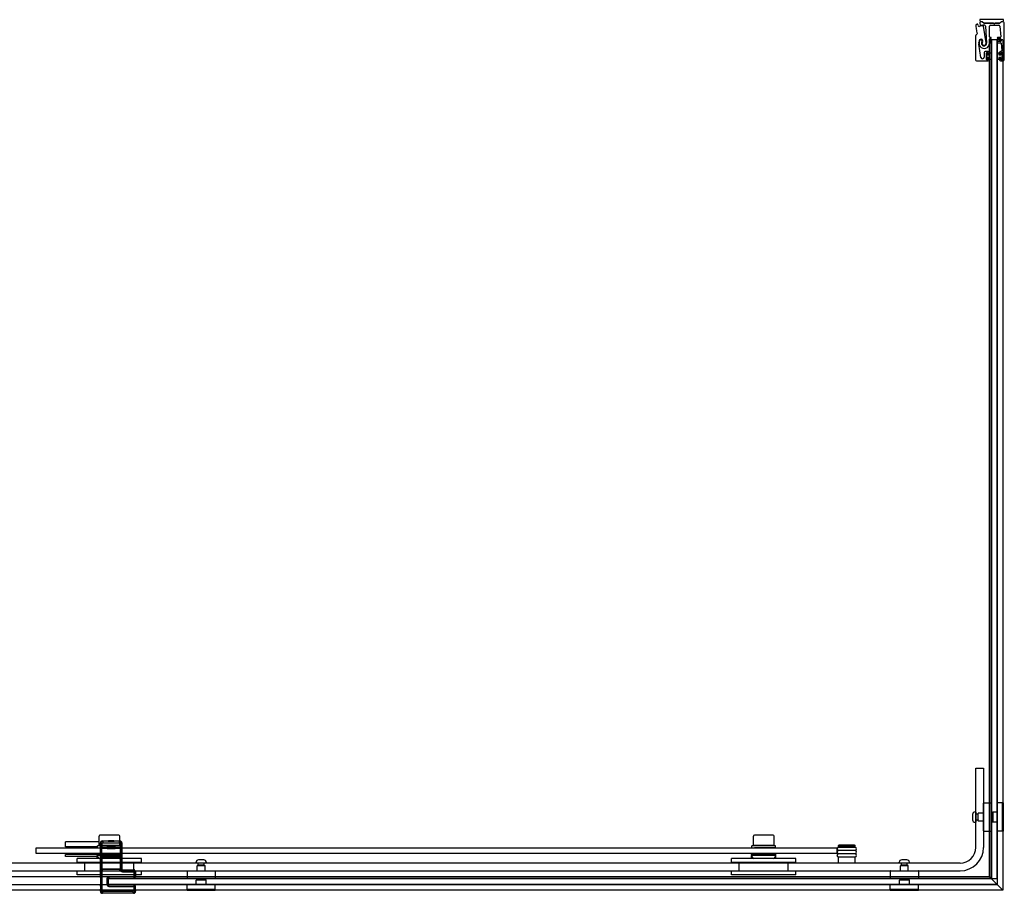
# Model space of a CAD drawing. Header units: millimetres. Extents: x 1348.4 to 1350.08, y 1035.54 to 1036.43.
# Tile 2 of 2: x 1349.07 to 1350.08, y 1035.54 to 1036.43. Entities that reach past the tile are written whole.
import ezdxf

# ---------------------------------------------------------------- set-up
doc = ezdxf.new("R2010")
doc.units = ezdxf.units.MM
doc.layers.add('SANINDUSA', color=3, linetype='CONTINUOUS')

msp = doc.modelspace()

# ---------------------------------------------------------------- linework, layer by layer
at = {"layer": 'SANINDUSA'}
for p, q in [((1350.049, 1036.4246), (1350.0496, 1036.4203)), ((1350.0514, 1036.4244), (1350.051, 1036.4256)), ((1350.0531, 1036.4269), (1350.0535, 1036.4249)), ((1350.0533, 1036.4305), (1350.0533, 1036.4295)), ((1350.0773, 1036.4305), (1350.0533, 1036.4305)), ((1350.0543, 1036.4285), (1350.0553, 1036.4285)), ((1350.0553, 1036.4284), (1350.0543, 1036.4284)), ((1350.0553, 1036.4284), (1350.0553, 1036.4284)), ((1350.0569, 1036.4272), (1350.056, 1036.4281)), ((1350.0563, 1036.4281), (1350.0572, 1036.4272)), ((1350.0595, 1036.4067), (1350.057, 1036.4239)), ((1350.0576, 1036.427), (1350.0732, 1036.427)), ((1350.067, 1036.4269), (1350.0576, 1036.4269)), ((1350.0591, 1036.4239), (1350.0601, 1036.4065)), ((1350.0631, 1036.4128), (1350.0631, 1036.4239)), ((1350.0641, 1036.4249), (1350.0728, 1036.4249)), ((1350.0676, 1036.4264), (1350.0672, 1036.4268)), ((1350.0688, 1036.4268), (1350.0683, 1036.4264)), ((1350.0732, 1036.4269), (1350.069, 1036.4269)), ((1350.0737, 1036.4272), (1350.0746, 1036.4281)), ((1350.0738, 1036.424), (1350.0746, 1036.4129)), ((1350.0748, 1036.4281), (1350.0739, 1036.4272)), ((1350.0755, 1036.4285), (1350.0763, 1036.4285)), ((1350.077, 1036.4284), (1350.0755, 1036.4284)), ((1350.0773, 1036.4295), (1350.0773, 1036.4305)), ((1350.0782, 1036.3894), (1350.0782, 1036.4271)), ((1350.0489, 1036.4139), (1350.0489, 1036.3894)), ((1350.0501, 1036.4155), (1350.0492, 1036.4146)), ((1350.0498, 1036.4201), (1350.0501, 1036.4198)), ((1350.0502, 1036.4194), (1350.0499, 1036.419)), ((1350.0499, 1036.4188), (1350.0503, 1036.4159)), ((1350.0541, 1036.3919), (1350.052, 1036.4054)), ((1350.0631, 1036.4086), (1350.0631, 1036.4106)), ((1350.0635, 1036.4099), (1350.0632, 1036.4099)), ((1350.0632, 1035.5526), (1350.0632, 1036.4099)), ((1350.0635, 1036.4099), (1350.0639, 1036.4099)), ((1350.0643, 1036.4123), (1350.0636, 1036.4123)), ((1350.0636, 1036.4111), (1350.0643, 1036.4111)), ((1350.0643, 1036.4081), (1350.0636, 1036.4081)), ((1350.0636, 1036.4069), (1350.0643, 1036.4069)), ((1350.0644, 1036.4099), (1350.0639, 1036.4099)), ((1350.0644, 1036.4099), (1350.0647, 1036.4099)), ((1350.0713, 1036.4099), (1350.0647, 1036.4099)), ((1350.0647, 1035.5511), (1350.0647, 1036.4099)), ((1350.065, 1036.4099), (1350.065, 1035.5509)), ((1350.071, 1036.4099), (1350.065, 1036.4099)), ((1350.071, 1035.5509), (1350.071, 1036.4099)), ((1350.0713, 1035.5446), (1350.0713, 1036.4099)), ((1350.0713, 1036.4099), (1350.0716, 1036.4099)), ((1350.0726, 1036.4099), (1350.0716, 1036.4099)), ((1350.0741, 1036.4123), (1350.0717, 1036.4123)), ((1350.0717, 1036.4111), (1350.0742, 1036.4111)), ((1350.0744, 1036.4081), (1350.0717, 1036.4081)), ((1350.0717, 1036.4069), (1350.0745, 1036.4069)), ((1350.0726, 1036.4099), (1350.0758, 1036.4099)), ((1350.0747, 1036.4107), (1350.0749, 1036.4087)), ((1350.075, 1036.4065), (1350.0756, 1036.399)), ((1350.0768, 1036.4099), (1350.0758, 1036.4099)), ((1350.0768, 1036.4099), (1350.0768, 1035.5391)), ((1350.0577, 1036.3969), (1350.0577, 1036.3922)), ((1350.0617, 1036.3979), (1350.0587, 1036.3979)), ((1350.06, 1036.3897), (1350.06, 1036.3966)), ((1350.0602, 1036.3896), (1350.0602, 1036.3966)), ((1350.0602, 1036.3966), (1350.0612, 1036.3966)), ((1350.0603, 1036.3969), (1350.061, 1036.3969)), ((1350.0612, 1036.3966), (1350.0612, 1036.3944)), ((1350.0612, 1036.3944), (1350.0632, 1036.3944)), ((1350.0613, 1036.3966), (1350.0613, 1036.3951)), ((1350.0616, 1036.3948), (1350.0624, 1036.3948)), ((1350.0627, 1036.3951), (1350.0627, 1036.3969)), ((1350.0632, 1036.3966), (1350.065, 1036.3966)), ((1350.0632, 1036.3944), (1350.0632, 1036.3966)), ((1350.065, 1036.3966), (1350.065, 1036.3896)), ((1350.071, 1036.3966), (1350.0728, 1036.3966)), ((1350.071, 1036.3896), (1350.071, 1036.3966)), ((1350.0728, 1036.3966), (1350.0728, 1036.3944)), ((1350.0728, 1036.3944), (1350.0748, 1036.3944)), ((1350.0732, 1036.3969), (1350.0732, 1036.3951)), ((1350.0735, 1036.3948), (1350.0743, 1036.3948)), ((1350.0746, 1036.3979), (1350.0742, 1036.3979)), ((1350.0746, 1036.3951), (1350.0746, 1036.3966)), ((1350.0748, 1036.3944), (1350.0748, 1036.3966)), ((1350.0748, 1036.3966), (1350.0758, 1036.3966)), ((1350.0749, 1036.3969), (1350.0756, 1036.3969)), ((1350.0758, 1036.3966), (1350.0758, 1036.3896)), ((1350.0759, 1036.3966), (1350.0759, 1036.3897)), ((1350.0499, 1036.3884), (1350.0617, 1036.3884)), ((1350.0612, 1036.3896), (1350.0602, 1036.3896)), ((1350.061, 1036.3894), (1350.0603, 1036.3894)), ((1350.0632, 1036.3919), (1350.0612, 1036.3919)), ((1350.0612, 1036.3919), (1350.0612, 1036.3896)), ((1350.0613, 1036.3912), (1350.0613, 1036.3897)), ((1350.0624, 1036.3915), (1350.0616, 1036.3915)), ((1350.0627, 1036.3894), (1350.0627, 1036.3912)), ((1350.0632, 1036.3896), (1350.0632, 1036.3919)), ((1350.065, 1036.3896), (1350.0632, 1036.3896)), ((1350.0728, 1036.3896), (1350.071, 1036.3896)), ((1350.0728, 1036.3919), (1350.0728, 1036.3896)), ((1350.0748, 1036.3919), (1350.0728, 1036.3919)), ((1350.0732, 1036.3912), (1350.0732, 1036.3894)), ((1350.0743, 1036.3915), (1350.0735, 1036.3915)), ((1350.0742, 1036.3884), (1350.0772, 1036.3884)), ((1350.0746, 1036.3897), (1350.0746, 1036.3912)), ((1350.0748, 1036.3896), (1350.0748, 1036.3919)), ((1350.0758, 1036.3896), (1350.0748, 1036.3896)), ((1350.0756, 1036.3894), (1350.0749, 1036.3894)), ((1350.049, 1035.6639), (1350.057, 1035.6639)), ((1350.049, 1035.5829), (1350.049, 1035.6639)), ((1350.057, 1035.6639), (1350.057, 1035.5829)), ((1350.057, 1035.5997), (1350.057, 1035.6281)), ((1350.0573, 1035.6284), (1350.0647, 1035.6284)), ((1350.065, 1035.6281), (1350.065, 1035.5997)), ((1350.071, 1035.6281), (1350.071, 1035.5997)), ((1350.0759, 1035.6284), (1350.0713, 1035.6284)), ((1350.076, 1035.6284), (1350.076, 1035.5994)), ((1350.077, 1035.6284), (1350.076, 1035.6284)), ((1350.077, 1035.6284), (1350.077, 1035.5994)), ((1350.0457, 1035.6166), (1350.0457, 1035.6112)), ((1350.049, 1035.6191), (1350.0483, 1035.6191)), ((1350.049, 1035.6191), (1350.049, 1035.6086)), ((1350.0511, 1035.6169), (1350.049, 1035.6169)), ((1350.0511, 1035.6169), (1350.0511, 1035.6109)), ((1350.0514, 1035.6163), (1350.0511, 1035.6169)), ((1350.0515, 1035.6102), (1350.0515, 1035.6176)), ((1350.057, 1035.6179), (1350.0518, 1035.6179)), ((1350.066, 1035.6179), (1350.065, 1035.6179)), ((1350.066, 1035.6185), (1350.0665, 1035.619)), ((1350.066, 1035.6185), (1350.066, 1035.6093)), ((1350.0665, 1035.619), (1350.0665, 1035.6088)), ((1350.071, 1035.619), (1350.0665, 1035.619)), ((1350.049, 1035.6086), (1350.0483, 1035.6086)), ((1350.0511, 1035.6109), (1350.049, 1035.6109)), ((1350.0514, 1035.6114), (1350.0511, 1035.6109)), ((1350.057, 1035.6099), (1350.0518, 1035.6099)), ((1350.066, 1035.6099), (1350.065, 1035.6099)), ((1350.066, 1035.6093), (1350.0665, 1035.6088)), ((1350.071, 1035.6088), (1350.0665, 1035.6088)), ((1350.0573, 1035.5994), (1350.0647, 1035.5994)), ((1350.0759, 1035.5994), (1350.0713, 1035.5994)), ((1350.077, 1035.5994), (1350.076, 1035.5994)), ((1349.1513, 1035.5886), (1349.1169, 1035.5886)), ((1349.1169, 1035.5836), (1349.1169, 1035.5886)), ((1349.1513, 1035.5849), (1349.1513, 1035.5944)), ((1349.1716, 1035.5954), (1349.1523, 1035.5954)), ((1349.1527, 1035.5875), (1349.1531, 1035.5871)), ((1349.1527, 1035.5531), (1349.1527, 1035.5875)), ((1349.1531, 1035.5871), (1349.1546, 1035.5871)), ((1349.1531, 1035.5871), (1349.1531, 1035.5846)), ((1349.1546, 1035.5846), (1349.1546, 1035.5871)), ((1349.1551, 1035.5891), (1349.1547, 1035.5895)), ((1349.1547, 1035.5895), (1349.1611, 1035.5895)), ((1349.1723, 1035.5891), (1349.1551, 1035.5891)), ((1349.1551, 1035.5891), (1349.1551, 1035.5876)), ((1349.1551, 1035.5876), (1349.1723, 1035.5876)), ((1349.1613, 1035.5897), (1349.161, 1035.5895)), ((1349.1664, 1035.5895), (1349.161, 1035.5895)), ((1349.1612, 1035.5894), (1349.161, 1035.5895)), ((1349.1662, 1035.5894), (1349.1612, 1035.5894)), ((1349.1613, 1035.5897), (1349.1661, 1035.5897)), ((1349.1661, 1035.5897), (1349.1664, 1035.5895)), ((1349.1662, 1035.5894), (1349.1664, 1035.5895)), ((1349.1663, 1035.5895), (1349.1727, 1035.5895)), ((1349.1727, 1035.5895), (1349.1723, 1035.5891)), ((1349.1723, 1035.5876), (1349.1723, 1035.5891)), ((1349.1726, 1035.5849), (1349.1726, 1035.5944)), ((1349.1728, 1035.5871), (1349.1728, 1035.5846)), ((1349.1728, 1035.5871), (1349.1743, 1035.5871)), ((1349.1743, 1035.5871), (1349.1747, 1035.5875)), ((1349.1743, 1035.5846), (1349.1743, 1035.5871)), ((1349.1747, 1035.5875), (1349.1747, 1035.5609)), ((1349.8213, 1035.5849), (1349.8213, 1035.5944)), ((1349.8416, 1035.5954), (1349.8223, 1035.5954)), ((1349.8426, 1035.5849), (1349.8426, 1035.5944)), ((1349.0869, 1035.5826), (1349.9069, 1035.5826)), ((1349.0869, 1035.5766), (1349.0869, 1035.5826)), ((1349.9069, 1035.5766), (1349.0869, 1035.5766)), ((1349.1499, 1035.5836), (1349.1169, 1035.5836)), ((1349.1174, 1035.5836), (1349.1174, 1035.5826)), ((1349.1179, 1035.5766), (1349.1179, 1035.5756)), ((1349.1494, 1035.5756), (1349.1494, 1035.5766)), ((1349.1499, 1035.5826), (1349.1499, 1035.5846)), ((1349.1726, 1035.5849), (1349.1513, 1035.5849)), ((1349.1528, 1035.5843), (1349.1531, 1035.5846)), ((1349.1528, 1035.5823), (1349.1528, 1035.5843)), ((1349.1528, 1035.5823), (1349.1543, 1035.5823)), ((1349.1528, 1035.5823), (1349.1528, 1035.5758)), ((1349.1546, 1035.5846), (1349.1531, 1035.5846)), ((1349.1534, 1035.5846), (1349.1534, 1035.5849)), ((1349.1542, 1035.5828), (1349.1545, 1035.5831)), ((1349.1543, 1035.5758), (1349.1543, 1035.5823)), ((1349.1545, 1035.5831), (1349.1546, 1035.5846)), ((1349.1607, 1035.5826), (1349.1667, 1035.5826)), ((1349.1666, 1035.5826), (1349.1608, 1035.5826)), ((1349.1608, 1035.5826), (1349.1608, 1035.5826)), ((1349.1612, 1035.5824), (1349.1608, 1035.5826)), ((1349.1662, 1035.5824), (1349.1612, 1035.5824)), ((1349.1613, 1035.5822), (1349.1661, 1035.5822)), ((1349.1617, 1035.5817), (1349.1613, 1035.5822)), ((1349.1617, 1035.5817), (1349.1657, 1035.5817)), ((1349.1657, 1035.5817), (1349.1661, 1035.5822)), ((1349.1662, 1035.5824), (1349.1666, 1035.5826)), ((1349.1666, 1035.5826), (1349.1666, 1035.5826)), ((1349.1697, 1035.5826), (1349.1697, 1035.5826)), ((1349.1704, 1035.5846), (1349.1704, 1035.5849)), ((1349.1743, 1035.5846), (1349.1728, 1035.5846)), ((1349.1728, 1035.5846), (1349.1729, 1035.5831)), ((1349.1729, 1035.5831), (1349.1732, 1035.5828)), ((1349.1731, 1035.5823), (1349.1746, 1035.5823)), ((1349.1731, 1035.5823), (1349.1731, 1035.5758)), ((1349.1739, 1035.5826), (1349.1739, 1035.5846)), ((1349.1743, 1035.5846), (1349.1746, 1035.5843)), ((1349.1744, 1035.5756), (1349.1744, 1035.5766)), ((1349.1746, 1035.5843), (1349.1746, 1035.5823)), ((1349.1746, 1035.5758), (1349.1746, 1035.5823)), ((1349.8194, 1035.5756), (1349.8194, 1035.5766)), ((1349.8199, 1035.5826), (1349.8199, 1035.5846)), ((1349.8426, 1035.5849), (1349.8213, 1035.5849)), ((1349.8234, 1035.5846), (1349.8234, 1035.5849)), ((1349.8397, 1035.5826), (1349.8397, 1035.5826)), ((1349.8404, 1035.5846), (1349.8404, 1035.5849)), ((1349.8439, 1035.5826), (1349.8439, 1035.5846)), ((1349.8444, 1035.5756), (1349.8444, 1035.5766)), ((1349.9069, 1035.5826), (1349.9069, 1035.5766)), ((1349.9089, 1035.5853), (1349.9084, 1035.5848)), ((1349.9254, 1035.5848), (1349.9084, 1035.5848)), ((1349.9084, 1035.5833), (1349.9084, 1035.5848)), ((1349.9254, 1035.5833), (1349.9084, 1035.5833)), ((1349.9254, 1035.5829), (1349.9084, 1035.5829)), ((1349.9084, 1035.5799), (1349.9254, 1035.5799)), ((1349.9254, 1035.5796), (1349.9084, 1035.5796)), ((1349.9084, 1035.5766), (1349.9254, 1035.5766)), ((1349.9254, 1035.5762), (1349.9084, 1035.5762)), ((1349.9249, 1035.5853), (1349.9089, 1035.5853)), ((1349.9099, 1035.5829), (1349.9099, 1035.5833)), ((1349.9099, 1035.5796), (1349.9099, 1035.5799)), ((1349.9099, 1035.5762), (1349.9099, 1035.5766)), ((1349.9239, 1035.5829), (1349.9239, 1035.5833)), ((1349.9239, 1035.5796), (1349.9239, 1035.5799)), ((1349.9239, 1035.5762), (1349.9239, 1035.5766)), ((1349.9249, 1035.5853), (1349.9254, 1035.5848)), ((1349.9254, 1035.5833), (1349.9254, 1035.5848)), ((1350.033, 1035.5669), (1348.464, 1035.5669)), ((1349.1494, 1035.5756), (1349.1169, 1035.5756)), ((1349.1169, 1035.5736), (1349.1169, 1035.5756)), ((1349.1494, 1035.5736), (1349.1169, 1035.5736)), ((1349.1949, 1035.5714), (1349.1289, 1035.5714)), ((1349.1289, 1035.5674), (1349.1289, 1035.5714)), ((1349.1949, 1035.5674), (1349.1289, 1035.5674)), ((1349.1369, 1035.5584), (1349.1369, 1035.5674)), ((1349.1494, 1035.5756), (1349.1494, 1035.5746)), ((1349.1494, 1035.5756), (1349.1744, 1035.5756)), ((1349.1494, 1035.5756), (1349.1494, 1035.5756)), ((1349.1494, 1035.5736), (1349.1494, 1035.5746)), ((1349.1744, 1035.5746), (1349.1494, 1035.5746)), ((1349.1494, 1035.5714), (1349.1494, 1035.5736)), ((1349.1503, 1035.5727), (1349.1498, 1035.5746)), ((1349.1721, 1035.5716), (1349.1517, 1035.5716)), ((1349.1528, 1035.5758), (1349.1543, 1035.5758)), ((1349.1528, 1035.5758), (1349.1528, 1035.5738)), ((1349.1528, 1035.5738), (1349.1531, 1035.5736)), ((1349.153, 1035.5732), (1349.1531, 1035.5733)), ((1349.1547, 1035.5732), (1349.153, 1035.5732)), ((1349.153, 1035.573), (1349.1531, 1035.5731)), ((1349.153, 1035.5616), (1349.153, 1035.572)), ((1349.153, 1035.572), (1349.153, 1035.572)), ((1349.153, 1035.5616), (1349.153, 1035.572)), ((1349.1531, 1035.5736), (1349.1546, 1035.5736)), ((1349.1531, 1035.5736), (1349.1531, 1035.5733)), ((1349.1531, 1035.5731), (1349.1531, 1035.5605)), ((1349.1542, 1035.5753), (1349.1545, 1035.575)), ((1349.1546, 1035.5736), (1349.1545, 1035.575)), ((1349.1546, 1035.5733), (1349.1546, 1035.5736)), ((1349.1546, 1035.5733), (1349.1728, 1035.5733)), ((1349.1546, 1035.5605), (1349.1546, 1035.5731)), ((1349.1546, 1035.5731), (1349.1728, 1035.5731)), ((1349.1547, 1035.5732), (1349.1548, 1035.5733)), ((1349.1548, 1035.5733), (1349.1548, 1035.5731)), ((1349.1553, 1035.5733), (1349.1721, 1035.5733)), ((1349.1553, 1035.5731), (1349.1553, 1035.5733)), ((1349.1721, 1035.5733), (1349.1721, 1035.5731)), ((1349.1726, 1035.5733), (1349.1727, 1035.5732)), ((1349.1726, 1035.5731), (1349.1726, 1035.5733)), ((1349.1744, 1035.5732), (1349.1727, 1035.5732)), ((1349.1729, 1035.575), (1349.1728, 1035.5735)), ((1349.1728, 1035.5735), (1349.1743, 1035.5735)), ((1349.1728, 1035.5735), (1349.1728, 1035.5733)), ((1349.1728, 1035.5731), (1349.1728, 1035.5605)), ((1349.1729, 1035.575), (1349.1732, 1035.5753)), ((1349.1731, 1035.5758), (1349.1746, 1035.5758)), ((1349.1736, 1035.5727), (1349.1741, 1035.5746)), ((1349.1743, 1035.5735), (1349.1746, 1035.5738)), ((1349.1743, 1035.5733), (1349.1743, 1035.5735)), ((1349.1743, 1035.5733), (1349.1744, 1035.5732)), ((1349.1743, 1035.5605), (1349.1743, 1035.5731)), ((1349.1743, 1035.5731), (1349.1744, 1035.573)), ((1349.1744, 1035.5746), (1349.1744, 1035.5756)), ((1349.1744, 1035.5736), (1349.1744, 1035.5746)), ((1349.1744, 1035.5714), (1349.1744, 1035.5736)), ((1349.1744, 1035.572), (1349.1744, 1035.5616)), ((1349.1744, 1035.572), (1349.1744, 1035.572)), ((1349.1744, 1035.572), (1349.1744, 1035.5616)), ((1349.1746, 1035.5738), (1349.1746, 1035.5758)), ((1349.1869, 1035.5584), (1349.1869, 1035.5674)), ((1349.1949, 1035.5674), (1349.1949, 1035.5714)), ((1349.2507, 1035.5669), (1349.2507, 1035.5676)), ((1349.2612, 1035.5669), (1349.2507, 1035.5669)), ((1349.2529, 1035.5648), (1349.2529, 1035.5669)), ((1349.2586, 1035.5702), (1349.2532, 1035.5702)), ((1349.2589, 1035.5648), (1349.2589, 1035.5669)), ((1349.2612, 1035.5669), (1349.2612, 1035.5676)), ((1349.8649, 1035.5714), (1349.7989, 1035.5714)), ((1349.7989, 1035.5674), (1349.7989, 1035.5714)), ((1349.8649, 1035.5674), (1349.7989, 1035.5674)), ((1349.8069, 1035.5584), (1349.8069, 1035.5674)), ((1349.8194, 1035.5756), (1349.8194, 1035.5746)), ((1349.8194, 1035.5756), (1349.8444, 1035.5756)), ((1349.8194, 1035.5756), (1349.8194, 1035.5756)), ((1349.8194, 1035.5736), (1349.8194, 1035.5746)), ((1349.8444, 1035.5746), (1349.8194, 1035.5746)), ((1349.8194, 1035.5714), (1349.8194, 1035.5736)), ((1349.8203, 1035.5727), (1349.8198, 1035.5746)), ((1349.8421, 1035.5716), (1349.8217, 1035.5716)), ((1349.8436, 1035.5727), (1349.8441, 1035.5746)), ((1349.8444, 1035.5746), (1349.8444, 1035.5756)), ((1349.8444, 1035.5736), (1349.8444, 1035.5746)), ((1349.8444, 1035.5714), (1349.8444, 1035.5736)), ((1349.8569, 1035.5584), (1349.8569, 1035.5674)), ((1349.8649, 1035.5674), (1349.8649, 1035.5714)), ((1349.9084, 1035.5732), (1349.9254, 1035.5732)), ((1349.9254, 1035.5729), (1349.9084, 1035.5729)), ((1349.9084, 1035.5669), (1349.9084, 1035.5729)), ((1349.9099, 1035.5729), (1349.9099, 1035.5732)), ((1349.9239, 1035.5729), (1349.9239, 1035.5732)), ((1349.9254, 1035.5669), (1349.9254, 1035.5729)), ((1349.9707, 1035.5669), (1349.9707, 1035.5676)), ((1349.9812, 1035.5669), (1349.9707, 1035.5669)), ((1349.9729, 1035.5648), (1349.9729, 1035.5669)), ((1349.9786, 1035.5702), (1349.9732, 1035.5702)), ((1349.9789, 1035.5648), (1349.9789, 1035.5669)), ((1349.9812, 1035.5669), (1349.9812, 1035.5676)), ((1348.464, 1035.5589), (1350.033, 1035.5589)), ((1349.1949, 1035.5584), (1349.1289, 1035.5584)), ((1349.1289, 1035.5549), (1349.1289, 1035.5584)), ((1349.153, 1035.5616), (1349.153, 1035.5616)), ((1349.1531, 1035.5605), (1349.153, 1035.5606)), ((1349.1531, 1035.5603), (1349.153, 1035.5604)), ((1349.153, 1035.5604), (1349.1547, 1035.5604)), ((1349.1531, 1035.5603), (1349.1531, 1035.5383)), ((1349.1728, 1035.5605), (1349.1546, 1035.5605)), ((1349.1546, 1035.5383), (1349.1546, 1035.5603)), ((1349.1728, 1035.5603), (1349.1546, 1035.5603)), ((1349.1548, 1035.5603), (1349.1547, 1035.5604)), ((1349.1548, 1035.5605), (1349.1548, 1035.5603)), ((1349.1553, 1035.5603), (1349.1553, 1035.5605)), ((1349.1721, 1035.5603), (1349.1553, 1035.5603)), ((1349.1721, 1035.5605), (1349.1721, 1035.5603)), ((1349.1726, 1035.5603), (1349.1726, 1035.5605)), ((1349.1727, 1035.5604), (1349.1726, 1035.5603)), ((1349.1727, 1035.5604), (1349.1744, 1035.5604)), ((1349.1728, 1035.5603), (1349.1743, 1035.5603)), ((1349.1744, 1035.5606), (1349.1743, 1035.5605)), ((1349.1744, 1035.5604), (1349.1743, 1035.5603)), ((1349.1744, 1035.5616), (1349.1744, 1035.5616)), ((1349.1747, 1035.5609), (1349.1744, 1035.5606)), ((1349.1744, 1035.5606), (1349.1744, 1035.5604)), ((1349.1753, 1035.5595), (1349.1757, 1035.5599)), ((1349.1863, 1035.5595), (1349.1753, 1035.5595)), ((1349.1753, 1035.5595), (1349.1753, 1035.558)), ((1349.1753, 1035.558), (1349.1863, 1035.558)), ((1349.1757, 1035.5599), (1349.1867, 1035.5599)), ((1349.1867, 1035.5599), (1349.1863, 1035.5595)), ((1349.1863, 1035.558), (1349.1863, 1035.5595)), ((1349.1868, 1035.5575), (1349.1883, 1035.5575)), ((1349.1868, 1035.5575), (1349.1868, 1035.5528)), ((1349.1883, 1035.5575), (1349.1887, 1035.5579)), ((1349.1883, 1035.5528), (1349.1883, 1035.5575)), ((1349.1887, 1035.5579), (1349.1887, 1035.5531)), ((1349.1949, 1035.5549), (1349.1949, 1035.5584)), ((1349.2414, 1035.5586), (1349.2414, 1035.5512)), ((1349.2417, 1035.5589), (1349.2701, 1035.5589)), ((1349.2519, 1035.5589), (1349.2519, 1035.5641)), ((1349.2522, 1035.5644), (1349.2596, 1035.5644)), ((1349.2589, 1035.5648), (1349.2529, 1035.5648)), ((1349.2535, 1035.5645), (1349.2529, 1035.5648)), ((1349.2584, 1035.5645), (1349.2589, 1035.5648)), ((1349.2599, 1035.5589), (1349.2599, 1035.5641)), ((1349.2704, 1035.5586), (1349.2704, 1035.5512)), ((1349.8649, 1035.5584), (1349.7989, 1035.5584)), ((1349.7989, 1035.5549), (1349.7989, 1035.5584)), ((1349.8649, 1035.5549), (1349.8649, 1035.5584)), ((1349.9614, 1035.5586), (1349.9614, 1035.5512)), ((1349.9617, 1035.5589), (1349.9901, 1035.5589)), ((1349.9719, 1035.5589), (1349.9719, 1035.5641)), ((1349.9722, 1035.5644), (1349.9796, 1035.5644)), ((1349.9789, 1035.5648), (1349.9729, 1035.5648)), ((1349.9735, 1035.5645), (1349.9729, 1035.5648)), ((1349.9784, 1035.5645), (1349.9789, 1035.5648)), ((1349.9799, 1035.5589), (1349.9799, 1035.5641)), ((1349.9904, 1035.5586), (1349.9904, 1035.5512)), ((1349.1569, 1035.5526), (1348.4635, 1035.5526)), ((1349.1949, 1035.5549), (1349.1289, 1035.5549)), ((1349.1527, 1035.5531), (1349.1527, 1035.5531)), ((1349.1527, 1035.5522), (1349.1527, 1035.5461)), ((1350.0632, 1035.5526), (1349.1569, 1035.5526)), ((1349.1594, 1035.5508), (1349.1609, 1035.5508)), ((1349.1594, 1035.5508), (1349.1594, 1035.545)), ((1349.1609, 1035.5446), (1349.1609, 1035.5526)), ((1350.0647, 1035.5511), (1349.1609, 1035.5511)), ((1349.1609, 1035.5509), (1350.0709, 1035.5509)), ((1349.1609, 1035.5449), (1349.1609, 1035.5509)), ((1349.1609, 1035.545), (1349.1609, 1035.5508)), ((1349.1612, 1035.5511), (1349.1614, 1035.5513)), ((1349.187, 1035.5511), (1349.1612, 1035.5511)), ((1349.1614, 1035.5528), (1349.1614, 1035.5513)), ((1349.1868, 1035.5528), (1349.1614, 1035.5528)), ((1349.1614, 1035.5513), (1349.1868, 1035.5513)), ((1349.1868, 1035.5528), (1349.1868, 1035.5513)), ((1349.1883, 1035.5528), (1349.1868, 1035.5528)), ((1349.1868, 1035.5513), (1349.187, 1035.5511)), ((1349.1885, 1035.5526), (1349.1883, 1035.5528)), ((1349.1885, 1035.553), (1349.1887, 1035.5531)), ((1349.2701, 1035.5509), (1349.2417, 1035.5509)), ((1349.2513, 1035.5499), (1349.2508, 1035.5494)), ((1349.261, 1035.5494), (1349.2508, 1035.5494)), ((1349.2508, 1035.5449), (1349.2508, 1035.5494)), ((1349.2605, 1035.5499), (1349.2513, 1035.5499)), ((1349.2519, 1035.5499), (1349.2519, 1035.5509)), ((1349.2599, 1035.5499), (1349.2599, 1035.5509)), ((1349.2605, 1035.5499), (1349.261, 1035.5494)), ((1349.261, 1035.5449), (1349.261, 1035.5494)), ((1349.8649, 1035.5549), (1349.7989, 1035.5549)), ((1349.9901, 1035.5509), (1349.9617, 1035.5509)), ((1349.9713, 1035.5499), (1349.9708, 1035.5494)), ((1349.981, 1035.5494), (1349.9708, 1035.5494)), ((1349.9708, 1035.5449), (1349.9708, 1035.5494)), ((1349.9805, 1035.5499), (1349.9713, 1035.5499)), ((1349.9719, 1035.5499), (1349.9719, 1035.5509)), ((1349.9799, 1035.5499), (1349.9799, 1035.5509)), ((1349.9805, 1035.5499), (1349.981, 1035.5494)), ((1349.981, 1035.5449), (1349.981, 1035.5494)), ((1350.0768, 1035.5391), (1350.0632, 1035.5526)), ((1350.065, 1035.5509), (1350.071, 1035.5509)), ((1350.0709, 1035.5509), (1350.0709, 1035.5449)), ((1349.1569, 1035.5446), (1348.4635, 1035.5446)), ((1350.0768, 1035.5391), (1348.4635, 1035.5391)), ((1349.1529, 1035.5387), (1349.1527, 1035.5386)), ((1349.1527, 1035.5379), (1349.1527, 1035.5386)), ((1349.1531, 1035.5383), (1349.1527, 1035.5379)), ((1349.1528, 1035.5451), (1349.1529, 1035.5446)), ((1349.1529, 1035.5433), (1349.1529, 1035.5401)), ((1349.1531, 1035.5383), (1349.1546, 1035.5383)), ((1349.1547, 1035.5359), (1349.1551, 1035.5363)), ((1349.1867, 1035.5359), (1349.1547, 1035.5359)), ((1349.1551, 1035.5363), (1349.1551, 1035.5378)), ((1349.1863, 1035.5378), (1349.1551, 1035.5378)), ((1349.1551, 1035.5363), (1349.1863, 1035.5363)), ((1350.0713, 1035.5446), (1349.1569, 1035.5446)), ((1349.1594, 1035.545), (1349.1609, 1035.545)), ((1350.0709, 1035.5449), (1349.1609, 1035.5449)), ((1349.1612, 1035.5447), (1349.187, 1035.5447)), ((1349.1614, 1035.5445), (1349.1612, 1035.5447)), ((1349.1614, 1035.543), (1349.1614, 1035.5445)), ((1349.1868, 1035.5445), (1349.1614, 1035.5445)), ((1349.1614, 1035.543), (1349.1868, 1035.543)), ((1349.1863, 1035.5363), (1349.1863, 1035.5378)), ((1349.1863, 1035.5363), (1349.1867, 1035.5359)), ((1349.187, 1035.5447), (1349.1868, 1035.5445)), ((1349.1868, 1035.5445), (1349.1868, 1035.543)), ((1349.1868, 1035.543), (1349.1883, 1035.543)), ((1349.1868, 1035.543), (1349.1868, 1035.5383)), ((1349.1883, 1035.5383), (1349.1868, 1035.5383)), ((1349.1883, 1035.543), (1349.1885, 1035.5432)), ((1349.1883, 1035.5383), (1349.1883, 1035.543)), ((1349.1887, 1035.5379), (1349.1883, 1035.5383)), ((1349.1885, 1035.5401), (1349.1885, 1035.5432)), ((1349.1887, 1035.5386), (1349.1885, 1035.5387)), ((1349.1887, 1035.5386), (1349.1887, 1035.5379)), ((1349.2414, 1035.54), (1349.2414, 1035.5446)), ((1349.2704, 1035.5399), (1349.2414, 1035.5399)), ((1349.2414, 1035.5389), (1349.2414, 1035.5399)), ((1349.2704, 1035.5389), (1349.2414, 1035.5389)), ((1349.2701, 1035.5449), (1349.2417, 1035.5449)), ((1349.2704, 1035.54), (1349.2704, 1035.5446)), ((1349.2704, 1035.5389), (1349.2704, 1035.5399)), ((1349.9614, 1035.54), (1349.9614, 1035.5446)), ((1349.9904, 1035.5399), (1349.9614, 1035.5399)), ((1349.9614, 1035.5389), (1349.9614, 1035.5399)), ((1349.9904, 1035.5389), (1349.9614, 1035.5389)), ((1349.9901, 1035.5449), (1349.9617, 1035.5449)), ((1349.9904, 1035.54), (1349.9904, 1035.5446)), ((1349.9904, 1035.5389), (1349.9904, 1035.5399))]:
    msp.add_line(p, q, dxfattribs=at)
for centre, radius, start, end in [((1350.05, 1036.4247), 0.001, 112.0416, 188), ((1350.0575, 1036.4063), 0.0208, 109.8637, 112.0416), ((1350.0506, 1036.4254), 0.0005, 17.0409, 109.8637), ((1350.0524, 1036.4246), 0.001, 197.0409, 285.5318), ((1350.0575, 1036.4063), 0.018, 93.1257, 105.5318), ((1350.0543, 1036.4272), 0.00125, 90, 192.0409), ((1350.0543, 1036.4295), 0.001, 180, 270), ((1350.054, 1036.425), 0.0005, 192.0409, 280.5318), ((1350.0575, 1036.4063), 0.0185, 87.7502, 100.5318), ((1350.0553, 1036.4271), 0.00135, 45, 90), ((1350.0553, 1036.4274), 0.001, 45, 90), ((1350.0565, 1036.4238), 0.0005, 8.3756, 93.1257), ((1350.0576, 1036.4279), 0.001, 225, 270), ((1350.0576, 1036.4277), 0.00065, 225.6176, 270), ((1350.0581, 1036.4238), 0.001, 3, 87.7502), ((1350.0641, 1036.4239), 0.001, 90, 180), ((1350.067, 1036.4267), 0.00025, 45, 90), ((1350.068, 1036.4267), 0.0005, 225, 315), ((1350.069, 1036.4267), 0.00025, 90, 135), ((1350.0728, 1036.4239), 0.001, 4.057, 90), ((1350.0732, 1036.4279), 0.001, 270, 315.0893), ((1350.0732, 1036.4277), 0.00065, 270, 314.5552), ((1350.0755, 1036.4271), 0.00135, 90, 134.5552), ((1350.0755, 1036.4274), 0.001, 90.5341, 135.0893), ((1350.0763, 1036.4295), 0.001, 270, 0), ((1350.077, 1036.4271), 0.00125, 0, 90), ((1350.0499, 1036.4139), 0.001, 135, 180), ((1350.0499, 1036.4203), 0.0003, 188, 233), ((1350.0502, 1036.4188), 0.0003, 143, 188), ((1350.0499, 1036.4195), 0.0003, 323, 53), ((1350.0498, 1036.4159), 0.0005, 315, 8), ((1350.0636, 1036.4128), 0.0005, 180, 270), ((1350.0741, 1036.4128), 0.0005, 270, 4.057), ((1350.0579, 1036.4063), 0.00598, 145.5307, 188.9939), ((1350.0577, 1036.4063), 0.00537, 145.3737, 1.6209), ((1350.0544, 1036.4087), 0.00177, 322.1849, 145.5307), ((1350.0543, 1036.4086), 0.00125, 323.9783, 145.3737), ((1350.0575, 1036.4063), 0.0026, 143.9783, 3), ((1350.0575, 1036.4063), 0.0021, 142.1849, 8.3756), ((1350.0636, 1036.4106), 0.0005, 90, 180), ((1350.0636, 1036.4086), 0.0005, 180, 270), ((1350.0636, 1036.4064), 0.0005, 90, 181.6209), ((1350.0643, 1036.4117), 0.0006, 270, 90), ((1350.0643, 1036.4075), 0.0006, 270, 90), ((1350.0717, 1036.4117), 0.0006, 90, 270), ((1350.0717, 1036.4075), 0.0006, 90, 270), ((1350.0742, 1036.4106), 0.0005, 4.057, 90), ((1350.0744, 1036.4086), 0.0005, 270, 4.057), ((1350.0745, 1036.4064), 0.0005, 4.057, 90), ((1350.0587, 1036.3969), 0.001, 90, 180), ((1350.0603, 1036.3966), 0.0003, 90, 180), ((1350.061, 1036.3966), 0.0003, 0, 90), ((1350.0616, 1036.3951), 0.0003, 180, 270), ((1350.0617, 1036.3969), 0.001, 0, 90), ((1350.0624, 1036.3951), 0.0003, 270, 0), ((1350.0742, 1036.3969), 0.001, 90, 180), ((1350.0735, 1036.3951), 0.0003, 180, 270), ((1350.0743, 1036.3951), 0.0003, 270, 0), ((1350.0746, 1036.3989), 0.001, 270, 4.057), ((1350.0749, 1036.3966), 0.0003, 90, 180), ((1350.0756, 1036.3966), 0.0003, 0, 90), ((1350.0499, 1036.3894), 0.001, 180, 270), ((1350.0559, 1036.3922), 0.00183, 188.9939, 0), ((1350.0603, 1036.3897), 0.0003, 180, 270), ((1350.061, 1036.3897), 0.0003, 270, 0), ((1350.0616, 1036.3912), 0.0003, 90, 180), ((1350.0617, 1036.3894), 0.001, 270, 0), ((1350.0624, 1036.3912), 0.0003, 0, 90), ((1350.0735, 1036.3912), 0.0003, 90, 180), ((1350.0742, 1036.3894), 0.001, 180, 270), ((1350.0743, 1036.3912), 0.0003, 0, 90), ((1350.0749, 1036.3897), 0.0003, 180, 270), ((1350.0756, 1036.3897), 0.0003, 270, 0), ((1350.0772, 1036.3894), 0.001, 270, 0), ((1350.0573, 1035.6281), 0.0003, 90, 180), ((1350.0647, 1035.6281), 0.0003, 0, 90), ((1350.0713, 1035.6281), 0.0003, 90, 180), ((1350.0759, 1035.6283), 0.0001, 0, 90), ((1350.0483, 1035.6166), 0.00256, 90, 180), ((1350.0515, 1035.6164), 0.000144, 210, 269.8452), ((1350.0518, 1035.6176), 0.0003, 90, 180), ((1350.0483, 1035.6112), 0.00256, 180, 270), ((1350.0515, 1035.6113), 0.000144, 90.1548, 150), ((1350.0518, 1035.6102), 0.0003, 180, 270), ((1350.0573, 1035.5997), 0.0003, 180, 270), ((1350.0647, 1035.5997), 0.0003, 270, 0), ((1350.0713, 1035.5997), 0.0003, 180, 270), ((1350.0759, 1035.5995), 0.0001, 270, 0), ((1349.1523, 1035.5944), 0.001, 90, 180), ((1349.1612, 1035.5892), 0.000144, 338.2447, 60), ((1349.1662, 1035.5892), 0.000144, 120, 201.7553), ((1349.1716, 1035.5944), 0.001, 0, 90), ((1349.8223, 1035.5944), 0.001, 90, 180), ((1349.8416, 1035.5944), 0.001, 0, 90), ((1349.1637, 1035.6824), 0.1001, 264.5435, 268.5641), ((1349.1563, 1035.583), 0.00217, 185.005, 198.8651), ((1349.1637, 1035.6824), 0.1006, 264.6327, 268.7818), ((1349.1637, 1035.4757), 0.1006, 84.6151, 95.3673), ((1349.1637, 1035.6824), 0.0998, 264.6918, 275.3262), ((1349.1637, 1035.6824), 0.0983, 264.6918, 275.3262), ((1349.1609, 1035.5832), 0.000652, 254.7859, 270.4494), ((1349.1612, 1035.5822), 0.000144, 323.7076, 60), ((1349.1637, 1035.6824), 0.1006, 271.2363, 275.3849), ((1349.1662, 1035.5822), 0.000144, 120, 216.2924), ((1349.1637, 1035.6824), 0.1001, 271.4545, 275.4745), ((1349.1711, 1035.583), 0.00217, 341.0923, 354.9415), ((1349.9084, 1035.5814), 0.0015, 90, 270), ((1349.9084, 1035.5781), 0.0015, 90, 270), ((1349.9084, 1035.5747), 0.0015, 90, 270), ((1349.9254, 1035.5814), 0.0015, 270, 90), ((1349.9254, 1035.5781), 0.0015, 270, 90), ((1349.9254, 1035.5747), 0.0015, 270, 90), ((1350.033, 1035.5829), 0.024, 270, 0), ((1350.033, 1035.5829), 0.016, 270, 0), ((1349.1517, 1035.5731), 0.0015, 195.0662, 270), ((1349.1533, 1035.5711), 0.0005, 37.385, 90), ((1349.1563, 1035.5751), 0.00217, 161.1324, 174.9975), ((1349.1637, 1035.4757), 0.1001, 84.5255, 95.4565), ((1349.1637, 1035.4757), 0.0998, 84.6738, 95.3082), ((1349.1637, 1035.4757), 0.0983, 84.6738, 95.3082), ((1349.1705, 1035.5711), 0.0005, 90, 142.615), ((1349.1721, 1035.5731), 0.0015, 270, 344.9338), ((1349.1711, 1035.5751), 0.00217, 5.056, 18.9102), ((1349.2532, 1035.5676), 0.00256, 90, 180), ((1349.2586, 1035.5676), 0.00256, 0, 90), ((1349.8217, 1035.5731), 0.0015, 195.0662, 270), ((1349.8233, 1035.5711), 0.0005, 37.385, 90), ((1349.8405, 1035.5711), 0.0005, 90, 142.615), ((1349.8421, 1035.5731), 0.0015, 270, 344.9338), ((1349.9732, 1035.5676), 0.00256, 90, 180), ((1349.9786, 1035.5676), 0.00256, 0, 90), ((1349.2417, 1035.5586), 0.0003, 90, 180), ((1349.2522, 1035.5641), 0.0003, 90, 180), ((1349.2534, 1035.5644), 0.000144, 0.1548, 60), ((1349.2584, 1035.5644), 0.000144, 120, 179.8452), ((1349.2596, 1035.5641), 0.0003, 0, 90), ((1349.2701, 1035.5586), 0.0003, 0, 90), ((1349.9617, 1035.5586), 0.0003, 90, 180), ((1349.9722, 1035.5641), 0.0003, 90, 180), ((1349.9734, 1035.5644), 0.000144, 0.1548, 60), ((1349.9784, 1035.5644), 0.000144, 120, 179.8452), ((1349.9796, 1035.5641), 0.0003, 0, 90), ((1349.9901, 1035.5586), 0.0003, 0, 90), ((1349.1614, 1035.5508), 0.000501, 135.0045, 179.9811), ((1349.1869, 1035.5526), 0.0016, 350.2247, 359.4609), ((1349.2417, 1035.5512), 0.0003, 180, 270), ((1349.2701, 1035.5512), 0.0003, 270, 0), ((1349.9617, 1035.5512), 0.0003, 180, 270), ((1349.9901, 1035.5512), 0.0003, 270, 0), ((1349.1614, 1035.545), 0.000501, 180.019, 224.9954), ((1349.2417, 1035.5446), 0.0003, 90, 180), ((1349.2415, 1035.54), 0.0001, 180, 270), ((1349.2701, 1035.5446), 0.0003, 0, 90), ((1349.2703, 1035.54), 0.0001, 270, 0), ((1349.9617, 1035.5446), 0.0003, 90, 180), ((1349.9615, 1035.54), 0.0001, 180, 270), ((1349.9901, 1035.5446), 0.0003, 0, 90), ((1349.9903, 1035.54), 0.0001, 270, 0)]:
    msp.add_arc(centre, radius, start, end, dxfattribs=at)
for centre, major_axis, ratio, start_param, end_param in [((1349.1547, 1035.5875), (-0.00141, 0.00141), 0.999695, 5.497939, 7.068431), ((1349.1551, 1035.5871), (-0.00141, -0.00141), 0.999848, 3.927143, 5.497635), ((1349.1551, 1035.5871), (-0.000354, 0.000354), 0.999695, 5.497939, 7.068431), ((1349.1637, 1035.5892), (0.003, 0), 0.017455, 2.490845, 6.933933), ((1349.1723, 1035.5871), (-0.00141, 0.00141), 0.999848, 3.927143, 5.497635), ((1349.1723, 1035.5871), (0.000354, 0.000354), 0.999695, 5.497939, 7.068431), ((1349.1727, 1035.5875), (0.00141, 0.00141), 0.999695, 5.497939, 7.068431), ((1349.1619, 1035.5846), (-0.012, 0), 0.000227, 3.141593, 6.283185), ((1349.1543, 1035.5843), (0.00101, -0.00111), 0.999722, 3.974746, 5.450032), ((1349.1546, 1035.5846), (-0.00101, 0.00111), 0.999721, 0.831859, 2.309733), ((1349.1619, 1035.5826), (-0.012, 0), 0.000227, 2.356109, 5.497873), ((1349.1619, 1035.5826), (-0.0078, 0), 0.000227, 3.141593, 5.297135), ((1349.1728, 1035.5846), (-0.00101, -0.00111), 0.999721, 0.832017, 2.309576), ((1349.1731, 1035.5843), (0.00101, 0.00111), 0.999722, 3.974903, 5.449875), ((1349.8319, 1035.5846), (-0.012, 0), 0.000227, 3.141593, 6.283185), ((1349.8319, 1035.5826), (-0.012, 0), 0.000227, 2.278381, 5.627762), ((1349.8319, 1035.5826), (-0.0078, 0), 0.000227, 3.141593, 5.497746), ((1349.1543, 1035.5738), (0.00101, 0.00111), 0.999722, 0.833153, 2.308439), ((1349.153, 1035.572), (0, -0.0012), 0.017455, 3.159046, 4.712389), ((1349.153, 1035.572), (0, 0.001), 0.017455, 0.017453, 1.570796), ((1349.1546, 1035.5736), (0.00101, 0.00111), 0.999721, 0.831859, 2.309733), ((1349.1546, 1035.5733), (0.0015, 0), 0.017455, 1.570796, 3.124139), ((1349.1546, 1035.5731), (-0.0015, 0), 0.017455, 4.712389, 6.265732), ((1349.1547, 1035.572), (0, -0.0012), 0.017455, 3.159046, 3.503264), ((1349.1553, 1035.5733), (0.0005, 0), 0.017455, 1.570796, 3.124139), ((1349.1721, 1035.5733), (0.0005, 0), 0.017455, 0.017453, 1.570796), ((1349.1727, 1035.572), (0, 0.0012), 0.017455, 5.921514, 6.265732), ((1349.1728, 1035.5733), (0.0015, 0), 0.017455, 0.017453, 1.570796), ((1349.1728, 1035.5731), (-0.0015, 0), 0.017455, 3.159046, 4.712389), ((1349.1728, 1035.5735), (0.00101, -0.00111), 0.999721, 0.832017, 2.309576), ((1349.1731, 1035.5738), (0.00101, -0.00111), 0.999722, 0.83331, 2.308282), ((1349.1744, 1035.572), (0, 0.0012), 0.017455, 4.712389, 6.265732), ((1349.1744, 1035.572), (0, -0.001), 0.017455, 1.570796, 3.124139), ((1349.153, 1035.5616), (0, -0.0012), 0.017455, 4.712389, 6.265732), ((1349.153, 1035.5616), (0, 0.001), 0.017455, 1.570796, 3.124139), ((1349.1546, 1035.5605), (0.0015, 0), 0.017455, 3.159046, 4.712389), ((1349.1546, 1035.5603), (-0.0015, 0), 0.017455, 0.017453, 1.570796), ((1349.1547, 1035.5616), (0, -0.0012), 0.017455, 5.921514, 6.265732), ((1349.1553, 1035.5603), (-0.0005, 0), 0.017455, 0.017453, 1.570796), ((1349.1721, 1035.5603), (-0.0005, 0), 0.017455, 1.570796, 3.124139), ((1349.1727, 1035.5616), (0, 0.0012), 0.017455, 3.159046, 3.503264), ((1349.1728, 1035.5605), (0.0015, 0), 0.017455, 4.712389, 6.265732), ((1349.1753, 1035.5605), (-0.00177, -0.00177), 0.999695, 5.578075, 7.068431), ((1349.1753, 1035.5605), (-0.000708, -0.000708), 0.998783, 5.673241, 7.068431), ((1349.1744, 1035.5616), (0, 0.0012), 0.017455, 3.704934, 4.712389), ((1349.1744, 1035.5616), (0, -0.001), 0.017455, 0.017453, 1.570796), ((1349.1757, 1035.5609), (-0.000707, -0.000707), 0.999695, 5.497939, 7.068431), ((1349.1813, 1035.5596), (0.003, 0), 0.017455, 4.712389, 10.995574), ((1349.1863, 1035.5575), (-0.00141, 0.00141), 0.999848, 3.927143, 5.497635), ((1349.1863, 1035.5575), (0.000354, 0.000354), 0.999695, 5.497939, 7.068431), ((1349.1867, 1035.5579), (0.00141, 0.00141), 0.999695, 5.497939, 7.068431), ((1349.1527, 1035.5522), (0, 0.00085), 0.017455, 4.712389, 6.265732), ((1349.1528, 1035.5461), (0, -0.001), 0.017455, 4.712389, 6.195919), ((1349.1614, 1035.5508), (0.00141, 0.00141), 0.999695, 0.785246, 2.356347), ((1349.1612, 1035.5506), (-0.000354, -0.000354), 0.999695, 3.926839, 4.408005), ((1349.1614, 1035.5508), (0.000354, 0.000354), 0.997872, 0.785246, 1.570796), ((1349.1813, 1035.5512), (-0.003, 0), 0.017455, 4.712389, 10.995574), ((1349.1868, 1035.5528), (-0.00106, -0.00106), 0.999695, 0.78555, 2.356042), ((1349.187, 1035.5526), (0.00106, -0.00106), 0.999695, 5.497939, 6.896147), ((1349.1885, 1035.5523), (0, -0.00065), 0.017455, 3.159046, 4.307135), ((1349.1547, 1035.5379), (-0.00141, -0.00141), 0.999695, 5.497939, 7.068431), ((1349.1529, 1035.5433), (0, 0.00135), 0.017455, 4.712389, 6.195919), ((1349.1529, 1035.5401), (0, 0.00135), 0.017455, 3.159046, 4.712389), ((1349.1551, 1035.5383), (0.00141, -0.00141), 0.999848, 3.927143, 5.497635), ((1349.1551, 1035.5383), (-0.000354, -0.000354), 0.999695, 5.497939, 7.068431), ((1349.1614, 1035.545), (0.00141, -0.00141), 0.999695, 3.926839, 5.497939), ((1349.1612, 1035.5452), (-0.000354, 0.000354), 0.999695, 1.875313, 2.356347), ((1349.1614, 1035.545), (0.000354, -0.000354), 0.997872, 4.712389, 5.497939), ((1349.1863, 1035.5383), (0.00141, 0.00141), 0.999848, 3.927143, 5.497635), ((1349.1863, 1035.5383), (0.000354, -0.000354), 0.999695, 5.497939, 7.068431), ((1349.1867, 1035.5379), (0.00141, -0.00141), 0.999695, 5.497939, 7.068431), ((1349.1868, 1035.543), (0.00106, -0.00106), 0.999695, 0.78555, 2.356042), ((1349.187, 1035.5432), (0.00106, 0.00106), 0.999695, 5.497939, 7.068431), ((1349.1885, 1035.5401), (0, -0.00135), 0.017455, 4.712389, 6.265732)]:
    msp.add_ellipse(centre, major_axis=major_axis, ratio=ratio, start_param=start_param, end_param=end_param, dxfattribs=at)

doc.saveas('drawing.dxf')
